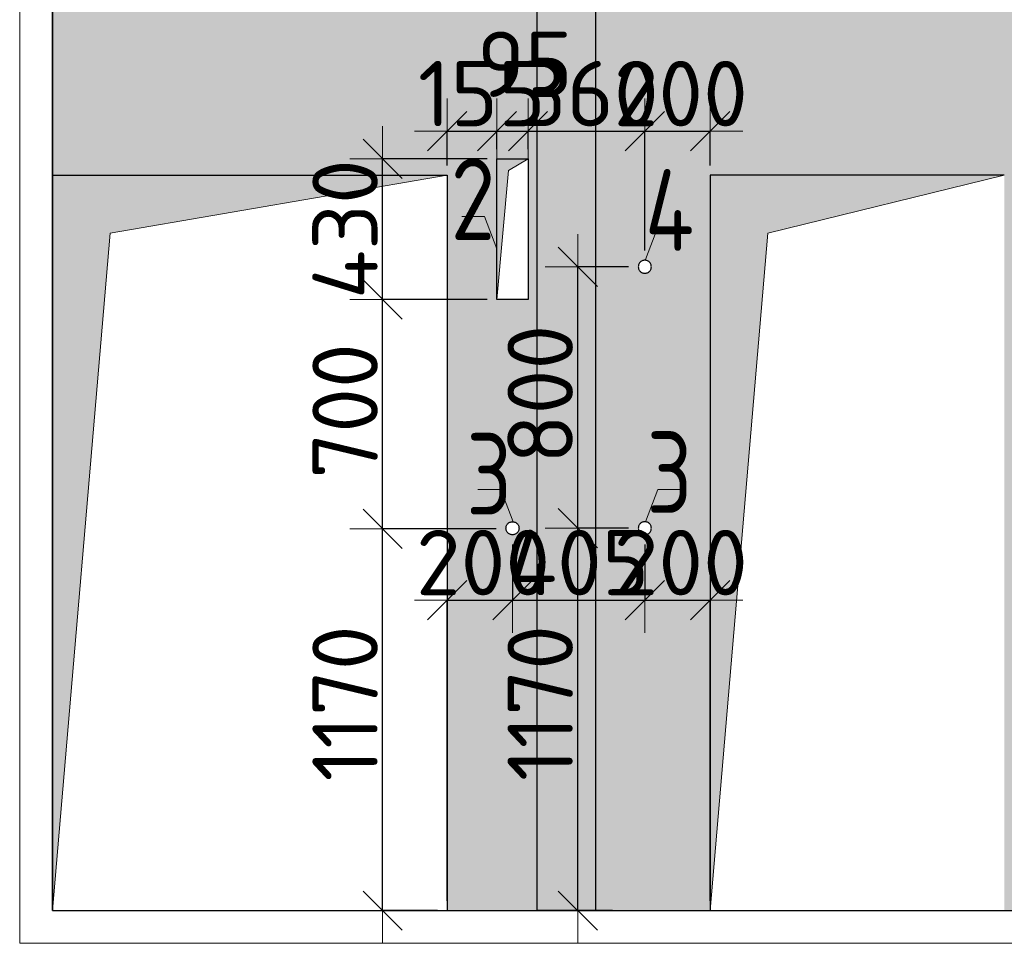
# Model space of a CAD drawing. Header units: millimetres. Extents: x -2725 to 87801, y 44707 to 71266.
# Tile 20 of 22: x 72260 to 75273, y 67020 to 69846. Entities that reach past the tile are written whole.
import ezdxf

# ---------------------------------------------------------------- set-up
doc = ezdxf.new("R2010")
doc.units = ezdxf.units.MM
doc.header["$PDMODE"] = 65
doc.linetypes.add('______5', pattern=[1100, 800, -100, 100, -100])
doc.linetypes.add('________', pattern=[0])
doc.layers.add('Standard', color=7, linetype='Continuous', lineweight=25)
doc.layers.add('Размерная линия_ общее_1', color=7, linetype='Continuous', lineweight=13)
doc.layers.add('Осевая линия_ общее', color=7, linetype='______5', lineweight=13, true_color=0xa0a0a0)
doc.styles.add('ISOCPEUR', font='ISOCPEUR')
doc.dimstyles.new('DIMSTYLE_4', dxfattribs={"dimtxt": 200, "dimasz": 200, "dimexe": 0, "dimexo": 0, "dimgap": 100, "dimtad": 2, "dimdec": 0, "dimrnd": 5, "dimzin": 12, "dimdsep": 46, "dimtxsty": 'ISOCPEUR', "dimblk1": 'ALL_ML_STRICH', "dimblk2": 'ALL_ML_STRICH', "dimsah": 1, "dimcen": 0, "dimclrd": 7, "dimclre": 256, "dimclrt": 7, "dimadec": 0, "dimazin": 0, "dimtfac": 1, "dimtdec": 0, "dimtix": 1, "dimtmove": 2, "dimatfit": 3, "dimfxl": 0, "dimtzin": 0, "dimlwd": 0, "dimlwe": -3, "dimarcsym": 0})
doc.dimstyles.new('DIMSTYLE_5', dxfattribs={"dimtxt": 200, "dimasz": 200, "dimexe": 0, "dimexo": 0, "dimgap": 100, "dimtad": 2, "dimdec": 0, "dimrnd": 5, "dimzin": 12, "dimdsep": 46, "dimtxsty": 'ISOCPEUR', "dimblk1": 'ALL_ML_STRICH', "dimblk2": 'ALL_ML_STRICH', "dimsah": 1, "dimcen": 0, "dimclrd": 7, "dimclre": 256, "dimclrt": 7, "dimadec": 0, "dimazin": 0, "dimtfac": 1, "dimtdec": 0, "dimtix": 1, "dimtmove": 2, "dimatfit": 3, "dimfxl": 0, "dimtzin": 0, "dimlwd": 0, "dimlwe": -3, "dimarcsym": 0})
doc.dimstyles.new('DIMSTYLE_7', dxfattribs={"dimtxt": 200, "dimasz": 200, "dimexe": 0, "dimexo": 0, "dimgap": 100, "dimtad": 2, "dimdec": 0, "dimrnd": 5, "dimzin": 12, "dimdsep": 46, "dimtxsty": 'ISOCPEUR', "dimblk1": 'ALL_ML_STRICH', "dimblk2": 'ALL_ML_STRICH', "dimsah": 1, "dimcen": 0, "dimclrd": 7, "dimclre": 256, "dimclrt": 7, "dimadec": 0, "dimazin": 0, "dimtfac": 1, "dimtdec": 0, "dimtix": 1, "dimtmove": 2, "dimatfit": 3, "dimfxl": 0, "dimtvp": 1.2, "dimtzin": 0, "dimlwd": 0, "dimlwe": -3, "dimarcsym": 0})

# ---------------------------------------------------------------- blocks, each defined once
blk = doc.blocks.new('ALL_ML_STRICH')
at = {"color": 0, "linetype": 'ByBlock', "lineweight": -2}
for p, q in [((0, -0.5), (0, 0.5)), ((-0.3, -0.3), (0.3, 0.3)), ((-1, 0), (0.5, 0))]:
    blk.add_line(p, q, dxfattribs=at)
blk = doc.blocks.new('*D16')
at = {"layer": 'DEFPOINTS', "color": 7, "linetype": 'Continuous', "lineweight": 13, "transparency": 33554687}
for p in [(75272.6, 69369.7), (75802.6, 67119.7), (76117.9, 67119.7)]:
    blk.add_point(p, dxfattribs=at)
at = {"layer": 'Размерная линия_ общее_1', "color": 253, "linetype": 'Continuous', "lineweight": -2, "true_color": 0xa0a0a0, "transparency": 33554687}
for p, q in [((75372.6, 69369.7), (76117.9, 69369.7)), ((75902.6, 67119.7), (76117.9, 67119.7))]:
    blk.add_line(p, q, dxfattribs=at)
at = {"layer": 'Размерная линия_ общее_1', "color": 7, "linetype": 'Continuous', "lineweight": -2, "transparency": 33554687}
blk.add_line((76117.9, 67119.7), (76117.9, 69369.7), dxfattribs=at)
at = {"layer": 'Размерная линия_ общее_1', "color": 7, "linetype": 'Continuous', "lineweight": 13, "transparency": 33554687, "xscale": 200, "yscale": 200, "zscale": 200}
for p, rotation in [((76117.9, 69369.7), 90), ((76117.9, 67119.7), 270)]:
    blk.add_blockref('ALL_ML_STRICH', p, dxfattribs=dict(at, rotation=rotation))
at = {"layer": 'Размерная линия_ общее_1', "color": 7, "linetype": 'Continuous', "lineweight": 13, "transparency": 33554687, "insert": (76002.9, 68254.7), "char_height": 200, "width": 800, "attachment_point": 5, "rotation": 90, "style": 'ISOCPEUR'}
blk.add_mtext('\\A1;{2250}', dxfattribs=at)
blk = doc.blocks.new('*D17')
at = {"layer": 'DEFPOINTS', "color": 7, "linetype": 'Continuous', "lineweight": 13, "transparency": 33554687}
for p in [(75802.6, 70309.7), (75272.6, 69369.7), (76117.9, 69369.7)]:
    blk.add_point(p, dxfattribs=at)
at = {"layer": 'Размерная линия_ общее_1', "color": 253, "linetype": 'Continuous', "lineweight": -2, "true_color": 0xa0a0a0, "transparency": 33554687}
for p, q in [((75902.6, 70309.7), (76117.9, 70309.7)), ((75372.6, 69369.7), (76117.9, 69369.7))]:
    blk.add_line(p, q, dxfattribs=at)
at = {"layer": 'Размерная линия_ общее_1', "color": 7, "linetype": 'Continuous', "lineweight": -2, "transparency": 33554687}
blk.add_line((76117.9, 69369.7), (76117.9, 70309.7), dxfattribs=at)
at = {"layer": 'Размерная линия_ общее_1', "color": 7, "linetype": 'Continuous', "lineweight": 13, "transparency": 33554687, "xscale": 200, "yscale": 200, "zscale": 200}
for p, rotation in [((76117.9, 70309.7), 90), ((76117.9, 69369.7), 270)]:
    blk.add_blockref('ALL_ML_STRICH', p, dxfattribs=dict(at, rotation=rotation))
at = {"layer": 'Размерная линия_ общее_1', "color": 7, "linetype": 'Continuous', "lineweight": 13, "transparency": 33554687, "insert": (76002.9, 69839.7), "char_height": 200, "width": 600, "attachment_point": 5, "rotation": 90, "style": 'ISOCPEUR'}
blk.add_mtext('\\A1;{940}', dxfattribs=at)
blk = doc.blocks.new('*D20')
at = {"layer": 'DEFPOINTS', "color": 7, "linetype": 'Continuous', "lineweight": 13, "transparency": 33554687}
for p in [(73747.7, 68287.6), (73370.2, 67119.7), (73567.6, 67119.7)]:
    blk.add_point(p, dxfattribs=at)
at = {"layer": 'Размерная линия_ общее_1', "color": 253, "linetype": 'Continuous', "lineweight": -2, "true_color": 0xa0a0a0, "transparency": 33554687}
for p, q in [((73717.7, 68287.6), (73370.2, 68287.6)), ((73537.6, 67119.7), (73370.2, 67119.7))]:
    blk.add_line(p, q, dxfattribs=at)
at = {"layer": 'Размерная линия_ общее_1', "color": 7, "linetype": 'Continuous', "lineweight": -2, "transparency": 33554687}
blk.add_line((73370.2, 67119.7), (73370.2, 68287.6), dxfattribs=at)
at = {"layer": 'Размерная линия_ общее_1', "color": 7, "linetype": 'Continuous', "lineweight": 13, "transparency": 33554687, "xscale": 200, "yscale": 200, "zscale": 200}
for p, rotation in [((73370.2, 68287.6), 90), ((73370.2, 67119.7), 270)]:
    blk.add_blockref('ALL_ML_STRICH', p, dxfattribs=dict(at, rotation=rotation))
at = {"layer": 'Размерная линия_ общее_1', "color": 7, "linetype": 'Continuous', "lineweight": 13, "transparency": 33554687, "insert": (73255.2, 67753.7), "char_height": 200, "width": 800, "attachment_point": 5, "rotation": 90, "style": 'ISOCPEUR'}
blk.add_mtext('\\A1;{1170}', dxfattribs=at)
blk = doc.blocks.new('*D21')
at = {"layer": 'DEFPOINTS', "color": 7, "linetype": 'Continuous', "lineweight": 13, "transparency": 33554687}
for p in [(73720.1, 68989.7), (73370.2, 68287.6), (73747.7, 68287.6)]:
    blk.add_point(p, dxfattribs=at)
at = {"layer": 'Размерная линия_ общее_1', "color": 253, "linetype": 'Continuous', "lineweight": -2, "true_color": 0xa0a0a0, "transparency": 33554687}
for p, q in [((73690.1, 68989.7), (73370.2, 68989.7)), ((73717.7, 68287.6), (73370.2, 68287.6))]:
    blk.add_line(p, q, dxfattribs=at)
at = {"layer": 'Размерная линия_ общее_1', "color": 7, "linetype": 'Continuous', "lineweight": -2, "transparency": 33554687}
blk.add_line((73370.2, 68287.6), (73370.2, 68989.7), dxfattribs=at)
at = {"layer": 'Размерная линия_ общее_1', "color": 7, "linetype": 'Continuous', "lineweight": 13, "transparency": 33554687, "xscale": 200, "yscale": 200, "zscale": 200}
for p, rotation in [((73370.2, 68989.7), 90), ((73370.2, 68287.6), 270)]:
    blk.add_blockref('ALL_ML_STRICH', p, dxfattribs=dict(at, rotation=rotation))
at = {"layer": 'Размерная линия_ общее_1', "color": 7, "linetype": 'Continuous', "lineweight": 13, "transparency": 33554687, "insert": (73255.2, 68648.7), "char_height": 200, "width": 600, "attachment_point": 5, "rotation": 90, "style": 'ISOCPEUR'}
blk.add_mtext('\\A1;{700}', dxfattribs=at)
blk = doc.blocks.new('*D22')
at = {"layer": 'DEFPOINTS', "color": 7, "linetype": 'Continuous', "lineweight": 13, "transparency": 33554687}
for p in [(73720.1, 69419.7), (73370.2, 68989.7), (73720.1, 68989.7)]:
    blk.add_point(p, dxfattribs=at)
at = {"layer": 'Размерная линия_ общее_1', "color": 253, "linetype": 'Continuous', "lineweight": -2, "true_color": 0xa0a0a0, "transparency": 33554687}
for p, q in [((73690.1, 69419.7), (73370.2, 69419.7)), ((73690.1, 68989.7), (73370.2, 68989.7))]:
    blk.add_line(p, q, dxfattribs=at)
at = {"layer": 'Размерная линия_ общее_1', "color": 7, "linetype": 'Continuous', "lineweight": -2, "transparency": 33554687}
blk.add_line((73370.2, 68989.7), (73370.2, 69419.7), dxfattribs=at)
at = {"layer": 'Размерная линия_ общее_1', "color": 7, "linetype": 'Continuous', "lineweight": 13, "transparency": 33554687, "xscale": 200, "yscale": 200, "zscale": 200}
for p, rotation in [((73370.2, 69419.7), 90), ((73370.2, 68989.7), 270)]:
    blk.add_blockref('ALL_ML_STRICH', p, dxfattribs=dict(at, rotation=rotation))
at = {"layer": 'Размерная линия_ общее_1', "color": 7, "linetype": 'Continuous', "lineweight": 13, "transparency": 33554687, "insert": (73255.2, 69204.7), "char_height": 200, "width": 600, "attachment_point": 5, "rotation": 90, "style": 'ISOCPEUR'}
blk.add_mtext('\\A1;{430}', dxfattribs=at)
blk = doc.blocks.new('*D23')
at = {"layer": 'DEFPOINTS', "color": 7, "linetype": 'Continuous', "lineweight": 13, "transparency": 33554687}
for p in [(74152.6, 68289.7), (73967.3, 67119.7), (74103.2, 67119.7)]:
    blk.add_point(p, dxfattribs=at)
at = {"layer": 'Размерная линия_ общее_1', "color": 253, "linetype": 'Continuous', "lineweight": -2, "true_color": 0xa0a0a0, "transparency": 33554687}
for p, q in [((74122.6, 68289.7), (73967.3, 68289.7)), ((74073.2, 67119.7), (73967.3, 67119.7))]:
    blk.add_line(p, q, dxfattribs=at)
at = {"layer": 'Размерная линия_ общее_1', "color": 7, "linetype": 'Continuous', "lineweight": -2, "transparency": 33554687}
blk.add_line((73967.3, 67119.7), (73967.3, 68289.7), dxfattribs=at)
at = {"layer": 'Размерная линия_ общее_1', "color": 7, "linetype": 'Continuous', "lineweight": 13, "transparency": 33554687, "xscale": 200, "yscale": 200, "zscale": 200}
for p, rotation in [((73967.3, 68289.7), 90), ((73967.3, 67119.7), 270)]:
    blk.add_blockref('ALL_ML_STRICH', p, dxfattribs=dict(at, rotation=rotation))
at = {"layer": 'Размерная линия_ общее_1', "color": 7, "linetype": 'Continuous', "lineweight": 13, "transparency": 33554687, "insert": (73852.3, 67754.7), "char_height": 200, "width": 800, "attachment_point": 5, "rotation": 90, "style": 'ISOCPEUR'}
blk.add_mtext('\\A1;{1170}', dxfattribs=at)
blk = doc.blocks.new('*D24')
at = {"layer": 'DEFPOINTS', "color": 7, "linetype": 'Continuous', "lineweight": 13, "transparency": 33554687}
for p in [(74152.6, 69089.7), (73967.3, 68289.7), (74152.6, 68289.7)]:
    blk.add_point(p, dxfattribs=at)
at = {"layer": 'Размерная линия_ общее_1', "color": 253, "linetype": 'Continuous', "lineweight": -2, "true_color": 0xa0a0a0, "transparency": 33554687}
for p, q in [((74122.6, 69089.7), (73967.3, 69089.7)), ((74122.6, 68289.7), (73967.3, 68289.7))]:
    blk.add_line(p, q, dxfattribs=at)
at = {"layer": 'Размерная линия_ общее_1', "color": 7, "linetype": 'Continuous', "lineweight": -2, "transparency": 33554687}
blk.add_line((73967.3, 68289.7), (73967.3, 69089.7), dxfattribs=at)
at = {"layer": 'Размерная линия_ общее_1', "color": 7, "linetype": 'Continuous', "lineweight": 13, "transparency": 33554687, "xscale": 200, "yscale": 200, "zscale": 200}
for p, rotation in [((73967.3, 69089.7), 90), ((73967.3, 68289.7), 270)]:
    blk.add_blockref('ALL_ML_STRICH', p, dxfattribs=dict(at, rotation=rotation))
at = {"layer": 'Размерная линия_ общее_1', "color": 7, "linetype": 'Continuous', "lineweight": 13, "transparency": 33554687, "insert": (73852.3, 68699.7), "char_height": 200, "width": 600, "attachment_point": 5, "rotation": 90, "style": 'ISOCPEUR'}
blk.add_mtext('\\A1;{800}', dxfattribs=at)
blk = doc.blocks.new('*D25')
at = {"layer": 'DEFPOINTS', "color": 7, "linetype": 'Continuous', "lineweight": 13, "transparency": 33554687}
for p in [(73767.6, 68269.7), (73567.6, 68069.6), (73567.6, 67119.7)]:
    blk.add_point(p, dxfattribs=at)
at = {"layer": 'Размерная линия_ общее_1', "color": 253, "linetype": 'Continuous', "lineweight": -2, "true_color": 0xa0a0a0, "transparency": 33554687}
for p, q in [((73767.6, 68239.7), (73767.6, 68069.6)), ((73567.6, 67149.7), (73567.6, 68069.6))]:
    blk.add_line(p, q, dxfattribs=at)
at = {"layer": 'Размерная линия_ общее_1', "color": 7, "linetype": 'Continuous', "lineweight": -2, "transparency": 33554687}
blk.add_line((73567.6, 68069.6), (73767.6, 68069.6), dxfattribs=at)
at = {"layer": 'Размерная линия_ общее_1', "color": 7, "linetype": 'Continuous', "lineweight": 13, "transparency": 33554687, "xscale": 200, "yscale": 200, "zscale": 200, "rotation": 180}
blk.add_blockref('ALL_ML_STRICH', (73567.6, 68069.6), dxfattribs=at)
at = {"layer": 'Размерная линия_ общее_1', "color": 7, "linetype": 'Continuous', "lineweight": 13, "transparency": 33554687, "xscale": 200, "yscale": 200, "zscale": 200}
blk.add_blockref('ALL_ML_STRICH', (73767.6, 68069.6), dxfattribs=at)
at = {"layer": 'Размерная линия_ общее_1', "color": 7, "linetype": 'Continuous', "lineweight": 13, "transparency": 33554687, "insert": (73677.6, 68184.6), "char_height": 200, "width": 600, "attachment_point": 5, "style": 'ISOCPEUR'}
blk.add_mtext('\\A1;{200}', dxfattribs=at)
blk = doc.blocks.new('*D26')
at = {"layer": 'DEFPOINTS', "color": 7, "linetype": 'Continuous', "lineweight": 13, "transparency": 33554687}
for p in [(73767.6, 68269.7), (74172.6, 68269.7), (73767.6, 68069.6)]:
    blk.add_point(p, dxfattribs=at)
at = {"layer": 'Размерная линия_ общее_1', "color": 253, "linetype": 'Continuous', "lineweight": -2, "true_color": 0xa0a0a0, "transparency": 33554687}
for p, q in [((73767.6, 68239.7), (73767.6, 68069.6)), ((74172.6, 68239.7), (74172.6, 68069.6))]:
    blk.add_line(p, q, dxfattribs=at)
at = {"layer": 'Размерная линия_ общее_1', "color": 7, "linetype": 'Continuous', "lineweight": -2, "transparency": 33554687}
blk.add_line((73767.6, 68069.6), (74172.6, 68069.6), dxfattribs=at)
at = {"layer": 'Размерная линия_ общее_1', "color": 7, "linetype": 'Continuous', "lineweight": 13, "transparency": 33554687, "xscale": 200, "yscale": 200, "zscale": 200, "rotation": 180}
blk.add_blockref('ALL_ML_STRICH', (73767.6, 68069.6), dxfattribs=at)
at = {"layer": 'Размерная линия_ общее_1', "color": 7, "linetype": 'Continuous', "lineweight": 13, "transparency": 33554687, "xscale": 200, "yscale": 200, "zscale": 200}
blk.add_blockref('ALL_ML_STRICH', (74172.6, 68069.6), dxfattribs=at)
at = {"layer": 'Размерная линия_ общее_1', "color": 7, "linetype": 'Continuous', "lineweight": 13, "transparency": 33554687, "insert": (73970.1, 68184.6), "char_height": 200, "width": 600, "attachment_point": 5, "style": 'ISOCPEUR'}
blk.add_mtext('\\A1;{405}', dxfattribs=at)
blk = doc.blocks.new('*D27')
at = {"layer": 'DEFPOINTS', "color": 7, "linetype": 'Continuous', "lineweight": 13, "transparency": 33554687}
for p in [(74172.6, 68269.7), (74172.6, 68069.6), (74372.6, 67119.7)]:
    blk.add_point(p, dxfattribs=at)
at = {"layer": 'Размерная линия_ общее_1', "color": 253, "linetype": 'Continuous', "lineweight": -2, "true_color": 0xa0a0a0, "transparency": 33554687}
for p, q in [((74172.6, 68239.7), (74172.6, 68069.6)), ((74372.6, 67149.7), (74372.6, 68069.6))]:
    blk.add_line(p, q, dxfattribs=at)
at = {"layer": 'Размерная линия_ общее_1', "color": 7, "linetype": 'Continuous', "lineweight": -2, "transparency": 33554687}
blk.add_line((74172.6, 68069.6), (74372.6, 68069.6), dxfattribs=at)
at = {"layer": 'Размерная линия_ общее_1', "color": 7, "linetype": 'Continuous', "lineweight": 13, "transparency": 33554687, "xscale": 200, "yscale": 200, "zscale": 200, "rotation": 180}
blk.add_blockref('ALL_ML_STRICH', (74172.6, 68069.6), dxfattribs=at)
at = {"layer": 'Размерная линия_ общее_1', "color": 7, "linetype": 'Continuous', "lineweight": 13, "transparency": 33554687, "xscale": 200, "yscale": 200, "zscale": 200}
blk.add_blockref('ALL_ML_STRICH', (74372.6, 68069.6), dxfattribs=at)
at = {"layer": 'Размерная линия_ общее_1', "color": 7, "linetype": 'Continuous', "lineweight": 13, "transparency": 33554687, "insert": (74282.6, 68184.6), "char_height": 200, "width": 600, "attachment_point": 5, "style": 'ISOCPEUR'}
blk.add_mtext('\\A1;{200}', dxfattribs=at)
blk = doc.blocks.new('*D28')
at = {"layer": 'DEFPOINTS', "color": 7, "linetype": 'Continuous', "lineweight": 13, "transparency": 33554687}
for p in [(73567.6, 69504.5), (73720.1, 69419.7), (73567.6, 69369.7)]:
    blk.add_point(p, dxfattribs=at)
at = {"layer": 'Размерная линия_ общее_1', "color": 253, "linetype": 'Continuous', "lineweight": -2, "true_color": 0xa0a0a0, "transparency": 33554687}
for p, q in [((73567.6, 69399.7), (73567.6, 69504.5)), ((73720.1, 69449.7), (73720.1, 69504.5))]:
    blk.add_line(p, q, dxfattribs=at)
at = {"layer": 'Размерная линия_ общее_1', "color": 7, "linetype": 'Continuous', "lineweight": -2, "transparency": 33554687}
blk.add_line((73567.6, 69504.5), (73720.1, 69504.5), dxfattribs=at)
at = {"layer": 'Размерная линия_ общее_1', "color": 7, "linetype": 'Continuous', "lineweight": 13, "transparency": 33554687, "xscale": 200, "yscale": 200, "zscale": 200, "rotation": 180}
blk.add_blockref('ALL_ML_STRICH', (73567.6, 69504.5), dxfattribs=at)
at = {"layer": 'Размерная линия_ общее_1', "color": 7, "linetype": 'Continuous', "lineweight": 13, "transparency": 33554687, "xscale": 200, "yscale": 200, "zscale": 200}
blk.add_blockref('ALL_ML_STRICH', (73720.1, 69504.5), dxfattribs=at)
at = {"layer": 'Размерная линия_ общее_1', "color": 7, "linetype": 'Continuous', "lineweight": 13, "transparency": 33554687, "insert": (73673.8, 69619.5), "char_height": 200, "width": 600, "attachment_point": 5, "style": 'ISOCPEUR'}
blk.add_mtext('\\A1;{155}', dxfattribs=at)
blk = doc.blocks.new('*D29')
at = {"layer": 'DEFPOINTS', "color": 7, "linetype": 'Continuous', "lineweight": 13, "transparency": 33554687}
for p in [(73720.1, 69504.5), (73720.1, 69419.7), (73815.1, 69419.7)]:
    blk.add_point(p, dxfattribs=at)
at = {"layer": 'Размерная линия_ общее_1', "color": 253, "linetype": 'Continuous', "lineweight": -2, "true_color": 0xa0a0a0, "transparency": 33554687}
for p, q in [((73720.1, 69449.7), (73720.1, 69504.5)), ((73815.1, 69449.7), (73815.1, 69504.5))]:
    blk.add_line(p, q, dxfattribs=at)
at = {"layer": 'Размерная линия_ общее_1', "color": 7, "linetype": 'Continuous', "lineweight": -2, "transparency": 33554687}
blk.add_line((73720.1, 69504.5), (73815.1, 69504.5), dxfattribs=at)
at = {"layer": 'Размерная линия_ общее_1', "color": 7, "linetype": 'Continuous', "lineweight": 13, "transparency": 33554687, "xscale": 200, "yscale": 200, "zscale": 200}
blk.add_blockref('ALL_ML_STRICH', (73815.1, 69504.5), dxfattribs=at)
at = {"layer": 'Размерная линия_ общее_1', "color": 7, "linetype": 'Continuous', "lineweight": 13, "transparency": 33554687, "xscale": 200, "yscale": 200, "zscale": 200, "rotation": 180}
blk.add_blockref('ALL_ML_STRICH', (73720.1, 69504.5), dxfattribs=at)
at = {"layer": 'Размерная линия_ общее_1', "color": 7, "linetype": 'Continuous', "lineweight": 13, "transparency": 33554687, "insert": (73805.7, 69709.4), "char_height": 200, "width": 400, "attachment_point": 5, "style": 'ISOCPEUR'}
blk.add_mtext('\\A1;{95}', dxfattribs=at)
blk = doc.blocks.new('*D30')
at = {"layer": 'DEFPOINTS', "color": 7, "linetype": 'Continuous', "lineweight": 13, "transparency": 33554687}
for p in [(73815.1, 69504.5), (73815.1, 69419.7), (74172.6, 69109.7)]:
    blk.add_point(p, dxfattribs=at)
at = {"layer": 'Размерная линия_ общее_1', "color": 253, "linetype": 'Continuous', "lineweight": -2, "true_color": 0xa0a0a0, "transparency": 33554687}
for p, q in [((73815.1, 69449.7), (73815.1, 69504.5)), ((74172.6, 69139.7), (74172.6, 69504.5))]:
    blk.add_line(p, q, dxfattribs=at)
at = {"layer": 'Размерная линия_ общее_1', "color": 7, "linetype": 'Continuous', "lineweight": -2, "transparency": 33554687}
blk.add_line((73815.1, 69504.5), (74172.6, 69504.5), dxfattribs=at)
at = {"layer": 'Размерная линия_ общее_1', "color": 7, "linetype": 'Continuous', "lineweight": 13, "transparency": 33554687, "xscale": 200, "yscale": 200, "zscale": 200, "rotation": 180}
blk.add_blockref('ALL_ML_STRICH', (73815.1, 69504.5), dxfattribs=at)
at = {"layer": 'Размерная линия_ общее_1', "color": 7, "linetype": 'Continuous', "lineweight": 13, "transparency": 33554687, "xscale": 200, "yscale": 200, "zscale": 200}
blk.add_blockref('ALL_ML_STRICH', (74172.6, 69504.5), dxfattribs=at)
at = {"layer": 'Размерная линия_ общее_1', "color": 7, "linetype": 'Continuous', "lineweight": 13, "transparency": 33554687, "insert": (74003.8, 69619.5), "char_height": 200, "width": 600, "attachment_point": 5, "style": 'ISOCPEUR'}
blk.add_mtext('\\A1;{360}', dxfattribs=at)
blk = doc.blocks.new('*D31')
at = {"layer": 'DEFPOINTS', "color": 7, "linetype": 'Continuous', "lineweight": 13, "transparency": 33554687}
for p in [(74172.6, 69504.5), (74372.6, 69369.7), (74172.6, 69109.7)]:
    blk.add_point(p, dxfattribs=at)
at = {"layer": 'Размерная линия_ общее_1', "color": 253, "linetype": 'Continuous', "lineweight": -2, "true_color": 0xa0a0a0, "transparency": 33554687}
for p, q in [((74172.6, 69139.7), (74172.6, 69504.5)), ((74372.6, 69399.7), (74372.6, 69504.5))]:
    blk.add_line(p, q, dxfattribs=at)
at = {"layer": 'Размерная линия_ общее_1', "color": 7, "linetype": 'Continuous', "lineweight": -2, "transparency": 33554687}
blk.add_line((74172.6, 69504.5), (74372.6, 69504.5), dxfattribs=at)
at = {"layer": 'Размерная линия_ общее_1', "color": 7, "linetype": 'Continuous', "lineweight": 13, "transparency": 33554687, "xscale": 200, "yscale": 200, "zscale": 200, "rotation": 180}
blk.add_blockref('ALL_ML_STRICH', (74172.6, 69504.5), dxfattribs=at)
at = {"layer": 'Размерная линия_ общее_1', "color": 7, "linetype": 'Continuous', "lineweight": 13, "transparency": 33554687, "xscale": 200, "yscale": 200, "zscale": 200}
blk.add_blockref('ALL_ML_STRICH', (74372.6, 69504.5), dxfattribs=at)
at = {"layer": 'Размерная линия_ общее_1', "color": 7, "linetype": 'Continuous', "lineweight": 13, "transparency": 33554687, "insert": (74282.6, 69619.5), "char_height": 200, "width": 600, "attachment_point": 5, "style": 'ISOCPEUR'}
blk.add_mtext('\\A1;{200}', dxfattribs=at)

msp = doc.modelspace()

# ---------------------------------------------------------------- hatches: boundary and pattern name
at = {"linetype": 'Continuous', "lineweight": 13, "transparency": 33554687}
h = msp.add_hatch(color=7, dxfattribs=at)
h.paths.add_polyline_path([(72359.6, 69369.7), (73567.6, 69369.7), (73567.6, 67119.7), (73842.6, 67119.7), (73842.6, 70309.7), (72359.6, 70309.7)])
h.paths.add_polyline_path([(73747.7, 68291.8), (73748, 68293.9), (73748.5, 68295.9), (73749.3, 68297.9), (73750.2, 68299.7), (73751.4, 68301.5), (73752.7, 68303.1), (73754.2, 68304.6), (73755.8, 68305.9), (73757.6, 68307), (73759.4, 68308), (73761.4, 68308.7), (73763.4, 68309.3), (73765.5, 68309.6), (73767.6, 68309.7), (73769.6, 68309.6), (73771.7, 68309.3), (73773.7, 68308.7), (73775.7, 68308), (73777.6, 68307), (73779.3, 68305.9), (73780.9, 68304.6), (73782.4, 68303.1), (73783.7, 68301.5), (73784.9, 68299.7), (73785.8, 68297.9), (73786.6, 68295.9), (73787.1, 68293.9), (73787.4, 68291.8), (73787.6, 68289.7), (73787.4, 68287.6), (73787.1, 68285.6), (73786.6, 68283.5), (73785.8, 68281.6), (73784.9, 68279.7), (73783.7, 68278), (73782.4, 68276.3), (73780.9, 68274.9), (73779.3, 68273.5), (73777.6, 68272.4), (73775.7, 68271.5), (73773.7, 68270.7), (73771.7, 68270.2), (73769.6, 68269.8), (73767.6, 68269.7), (73765.5, 68269.8), (73763.4, 68270.2), (73761.4, 68270.7), (73759.4, 68271.5), (73757.6, 68272.4), (73755.8, 68273.5), (73754.2, 68274.9), (73752.7, 68276.3), (73751.4, 68278), (73750.2, 68279.7), (73749.3, 68281.6), (73748.5, 68283.5), (73748, 68285.6), (73747.7, 68287.6), (73747.6, 68289.7)], flags=16)
h.paths.add_polyline_path([(73815.1, 68989.7), (73720.1, 68989.7), (73720.1, 69419.7), (73815.1, 69419.7)], flags=16)
at = {"layer": 'Standard', "linetype": 'Continuous', "lineweight": 13, "transparency": 33554687}
msp.add_hatch(color=7, dxfattribs=at).paths.add_polyline_path([(74022.6, 70309.7), (73842.6, 70309.7), (73842.6, 67119.7), (74022.6, 67119.7)])
h = msp.add_hatch(color=7, dxfattribs=at)
h.paths.add_polyline_path([(74372.6, 69369.7), (75272.6, 69369.7), (75272.6, 67119.7), (75622.6, 67119.7), (75622.6, 70309.7), (74022.6, 70309.7), (74022.6, 67119.7), (74372.6, 67119.7)])
h.paths.add_polyline_path([(74152.7, 69091.8), (74153, 69093.9), (74153.5, 69095.9), (74154.3, 69097.9), (74155.2, 69099.7), (74156.4, 69101.5), (74157.7, 69103.1), (74159.2, 69104.6), (74160.8, 69105.9), (74162.6, 69107), (74164.4, 69108), (74166.4, 69108.7), (74168.4, 69109.3), (74170.5, 69109.6), (74172.6, 69109.7), (74174.6, 69109.6), (74176.7, 69109.3), (74178.7, 69108.7), (74180.7, 69108), (74182.6, 69107), (74184.3, 69105.9), (74185.9, 69104.6), (74187.4, 69103.1), (74188.7, 69101.5), (74189.9, 69099.7), (74190.8, 69097.9), (74191.6, 69095.9), (74192.1, 69093.9), (74192.4, 69091.8), (74192.6, 69089.7), (74192.4, 69087.6), (74192.1, 69085.6), (74191.6, 69083.5), (74190.8, 69081.6), (74189.9, 69079.7), (74188.7, 69078), (74187.4, 69076.3), (74185.9, 69074.9), (74184.3, 69073.5), (74182.6, 69072.4), (74180.7, 69071.5), (74178.7, 69070.7), (74176.7, 69070.2), (74174.6, 69069.8), (74172.6, 69069.7), (74170.5, 69069.8), (74168.4, 69070.2), (74166.4, 69070.7), (74164.4, 69071.5), (74162.6, 69072.4), (74160.8, 69073.5), (74159.2, 69074.9), (74157.7, 69076.3), (74156.4, 69078), (74155.2, 69079.7), (74154.3, 69081.6), (74153.5, 69083.5), (74153, 69085.6), (74152.7, 69087.6), (74152.6, 69089.7)], flags=16)
h.paths.add_polyline_path([(74152.7, 68291.8), (74153, 68293.9), (74153.5, 68295.9), (74154.3, 68297.9), (74155.2, 68299.7), (74156.4, 68301.5), (74157.7, 68303.1), (74159.2, 68304.6), (74160.8, 68305.9), (74162.6, 68307), (74164.4, 68308), (74166.4, 68308.7), (74168.4, 68309.3), (74170.5, 68309.6), (74172.6, 68309.7), (74174.6, 68309.6), (74176.7, 68309.3), (74178.7, 68308.7), (74180.7, 68308), (74182.6, 68307), (74184.3, 68305.9), (74185.9, 68304.6), (74187.4, 68303.1), (74188.7, 68301.5), (74189.9, 68299.7), (74190.8, 68297.9), (74191.6, 68295.9), (74192.1, 68293.9), (74192.4, 68291.8), (74192.6, 68289.7), (74192.4, 68287.6), (74192.1, 68285.6), (74191.6, 68283.5), (74190.8, 68281.6), (74189.9, 68279.7), (74188.7, 68278), (74187.4, 68276.3), (74185.9, 68274.9), (74184.3, 68273.5), (74182.6, 68272.4), (74180.7, 68271.5), (74178.7, 68270.7), (74176.7, 68270.2), (74174.6, 68269.8), (74172.6, 68269.7), (74170.5, 68269.8), (74168.4, 68270.2), (74166.4, 68270.7), (74164.4, 68271.5), (74162.6, 68272.4), (74160.8, 68273.5), (74159.2, 68274.9), (74157.7, 68276.3), (74156.4, 68278), (74155.2, 68279.7), (74154.3, 68281.6), (74153.5, 68283.5), (74153, 68285.6), (74152.7, 68287.6), (74152.6, 68289.7)], flags=16)
at = {"layer": 'Standard', "linetype": 'Continuous', "lineweight": 13, "true_color": 0x5d5d5d, "transparency": 33554687}
for points in [[(73720.1, 68989.7), (73755.4, 69384.4), (73815.1, 69419.7), (73720.1, 69419.7)], [(72359.6, 67119.7), (72536.3, 69192.9), (73567.6, 69369.7), (72359.6, 69369.7)], [(74372.6, 67119.7), (74549.3, 69192.9), (75272.6, 69369.7), (74372.6, 69369.7)]]:
    msp.add_hatch(color=251, dxfattribs=at).paths.add_polyline_path(points)

# ---------------------------------------------------------------- linework, layer by layer
at = {"color": 52, "linetype": 'Continuous', "lineweight": -3, "transparency": 33554687}
for p, q in [((72359.6, 70875.4), (72359.6, 67119.7)), ((72359.6, 67119.7), (72359.6, 70875.4)), ((72359.6, 67119.7), (75939.6, 67119.7)), ((72359.6, 67119.7), (75939.6, 67119.7))]:
    msp.add_line(p, q, dxfattribs=at)
at = {"color": 7, "linetype": 'Continuous', "lineweight": -3, "transparency": 33554687}
for p, q in [((72359.6, 69319.7), (72359.6, 70359.7)), ((73720.1, 68989.7), (73720.1, 69419.7)), ((73720.1, 69419.7), (73815.1, 69419.7)), ((73815.1, 69419.7), (73815.1, 68989.7)), ((72359.6, 69369.7), (73567.6, 69369.7)), ((73567.6, 69369.7), (73567.6, 67119.7)), ((73815.1, 68989.7), (73720.1, 68989.7)), ((73752.7, 68303.1), (73754.2, 68304.6)), ((73754.2, 68304.6), (73755.8, 68305.9)), ((73755.8, 68305.9), (73757.6, 68307)), ((73757.6, 68307), (73759.4, 68308)), ((73759.4, 68308), (73761.4, 68308.7)), ((73761.4, 68308.7), (73763.4, 68309.3)), ((73763.4, 68309.3), (73765.5, 68309.6)), ((73765.5, 68309.6), (73767.6, 68309.7)), ((73767.6, 68309.7), (73769.6, 68309.6)), ((73769.6, 68309.6), (73771.7, 68309.3)), ((73771.7, 68309.3), (73773.7, 68308.7)), ((73773.7, 68308.7), (73775.7, 68308)), ((73775.7, 68308), (73777.6, 68307)), ((73777.6, 68307), (73779.3, 68305.9)), ((73779.3, 68305.9), (73780.9, 68304.6)), ((73780.9, 68304.6), (73782.4, 68303.1)), ((73747.6, 68289.7), (73747.7, 68291.8)), ((73747.7, 68287.6), (73747.6, 68289.7)), ((73747.7, 68291.8), (73748, 68293.9)), ((73748, 68285.6), (73747.7, 68287.6)), ((73748, 68293.9), (73748.5, 68295.9)), ((73748.5, 68283.5), (73748, 68285.6)), ((73748.5, 68295.9), (73749.3, 68297.9)), ((73749.3, 68281.6), (73748.5, 68283.5)), ((73749.3, 68297.9), (73750.2, 68299.7)), ((73750.2, 68279.7), (73749.3, 68281.6)), ((73750.2, 68299.7), (73751.4, 68301.5)), ((73751.4, 68278), (73750.2, 68279.7)), ((73751.4, 68301.5), (73752.7, 68303.1)), ((73752.7, 68276.3), (73751.4, 68278)), ((73754.2, 68274.9), (73752.7, 68276.3)), ((73755.8, 68273.5), (73754.2, 68274.9)), ((73780.9, 68274.9), (73779.3, 68273.5)), ((73782.4, 68276.3), (73780.9, 68274.9)), ((73782.4, 68303.1), (73783.7, 68301.5)), ((73783.7, 68278), (73782.4, 68276.3)), ((73783.7, 68301.5), (73784.9, 68299.7)), ((73784.9, 68279.7), (73783.7, 68278)), ((73784.9, 68299.7), (73785.8, 68297.9)), ((73785.8, 68281.6), (73784.9, 68279.7)), ((73785.8, 68297.9), (73786.6, 68295.9)), ((73786.6, 68283.5), (73785.8, 68281.6)), ((73786.6, 68295.9), (73787.1, 68293.9)), ((73787.1, 68285.6), (73786.6, 68283.5)), ((73787.1, 68293.9), (73787.4, 68291.8)), ((73787.4, 68287.6), (73787.1, 68285.6)), ((73787.4, 68291.8), (73787.6, 68289.7)), ((73787.6, 68289.7), (73787.4, 68287.6)), ((73757.6, 68272.4), (73755.8, 68273.5)), ((73759.4, 68271.5), (73757.6, 68272.4)), ((73761.4, 68270.7), (73759.4, 68271.5)), ((73763.4, 68270.2), (73761.4, 68270.7)), ((73765.5, 68269.8), (73763.4, 68270.2)), ((73767.6, 68269.7), (73765.5, 68269.8)), ((73769.6, 68269.8), (73767.6, 68269.7)), ((73771.7, 68270.2), (73769.6, 68269.8)), ((73773.7, 68270.7), (73771.7, 68270.2)), ((73775.7, 68271.5), (73773.7, 68270.7)), ((73777.6, 68272.4), (73775.7, 68271.5)), ((73779.3, 68273.5), (73777.6, 68272.4)), ((73567.6, 67119.7), (73842.6, 67119.7))]:
    msp.add_line(p, q, dxfattribs=at)
at = {"color": 253, "linetype": '________', "lineweight": -3, "true_color": 0xababab, "transparency": 33554687}
msp.add_line((73842.6, 67119.7), (73842.6, 70309.7), dxfattribs=at)
at = {"layer": 'Standard', "color": 253, "linetype": '________', "lineweight": -3, "true_color": 0xababab, "transparency": 33554687}
msp.add_line((74022.6, 67119.7), (74022.6, 70309.7), dxfattribs=at)
at = {"layer": 'Standard', "color": 7, "linetype": 'Continuous', "lineweight": -3, "transparency": 33554687}
for p, q in [((74372.6, 69369.7), (74372.6, 67119.7)), ((75272.6, 69369.7), (74372.6, 69369.7)), ((74152.7, 69091.8), (74152.6, 69089.7)), ((74152.6, 69089.7), (74152.7, 69087.6)), ((74153, 69093.9), (74152.7, 69091.8)), ((74153.5, 69095.9), (74153, 69093.9)), ((74154.3, 69097.9), (74153.5, 69095.9)), ((74155.2, 69099.7), (74154.3, 69097.9)), ((74156.4, 69101.5), (74155.2, 69099.7)), ((74157.7, 69103.1), (74156.4, 69101.5)), ((74159.2, 69104.6), (74157.7, 69103.1)), ((74160.8, 69105.9), (74159.2, 69104.6)), ((74162.6, 69107), (74160.8, 69105.9)), ((74164.4, 69108), (74162.6, 69107)), ((74166.4, 69108.7), (74164.4, 69108)), ((74168.4, 69109.3), (74166.4, 69108.7)), ((74170.5, 69109.6), (74168.4, 69109.3)), ((74172.6, 69109.7), (74170.5, 69109.6)), ((74174.6, 69109.6), (74172.6, 69109.7)), ((74176.7, 69109.3), (74174.6, 69109.6)), ((74178.7, 69108.7), (74176.7, 69109.3)), ((74180.7, 69108), (74178.7, 69108.7)), ((74182.6, 69107), (74180.7, 69108)), ((74184.3, 69105.9), (74182.6, 69107)), ((74185.9, 69104.6), (74184.3, 69105.9)), ((74187.4, 69103.1), (74185.9, 69104.6)), ((74188.7, 69101.5), (74187.4, 69103.1)), ((74189.9, 69099.7), (74188.7, 69101.5)), ((74190.8, 69097.9), (74189.9, 69099.7)), ((74191.6, 69095.9), (74190.8, 69097.9)), ((74192.1, 69093.9), (74191.6, 69095.9)), ((74192.4, 69091.8), (74192.1, 69093.9)), ((74192.6, 69089.7), (74192.4, 69091.8)), ((74192.4, 69087.6), (74192.6, 69089.7)), ((74152.7, 69087.6), (74153, 69085.6)), ((74153, 69085.6), (74153.5, 69083.5)), ((74153.5, 69083.5), (74154.3, 69081.6)), ((74154.3, 69081.6), (74155.2, 69079.7)), ((74155.2, 69079.7), (74156.4, 69078)), ((74156.4, 69078), (74157.7, 69076.3)), ((74157.7, 69076.3), (74159.2, 69074.9)), ((74159.2, 69074.9), (74160.8, 69073.5)), ((74160.8, 69073.5), (74162.6, 69072.4)), ((74162.6, 69072.4), (74164.4, 69071.5)), ((74164.4, 69071.5), (74166.4, 69070.7)), ((74166.4, 69070.7), (74168.4, 69070.2)), ((74168.4, 69070.2), (74170.5, 69069.8)), ((74170.5, 69069.8), (74172.6, 69069.7)), ((74172.6, 69069.7), (74174.6, 69069.8)), ((74174.6, 69069.8), (74176.7, 69070.2)), ((74176.7, 69070.2), (74178.7, 69070.7)), ((74178.7, 69070.7), (74180.7, 69071.5)), ((74180.7, 69071.5), (74182.6, 69072.4)), ((74182.6, 69072.4), (74184.3, 69073.5)), ((74184.3, 69073.5), (74185.9, 69074.9)), ((74185.9, 69074.9), (74187.4, 69076.3)), ((74187.4, 69076.3), (74188.7, 69078)), ((74188.7, 69078), (74189.9, 69079.7)), ((74189.9, 69079.7), (74190.8, 69081.6)), ((74190.8, 69081.6), (74191.6, 69083.5)), ((74191.6, 69083.5), (74192.1, 69085.6)), ((74192.1, 69085.6), (74192.4, 69087.6)), ((74159.2, 68304.6), (74157.7, 68303.1)), ((74160.8, 68305.9), (74159.2, 68304.6)), ((74162.6, 68307), (74160.8, 68305.9)), ((74164.4, 68308), (74162.6, 68307)), ((74166.4, 68308.7), (74164.4, 68308)), ((74168.4, 68309.3), (74166.4, 68308.7)), ((74170.5, 68309.6), (74168.4, 68309.3)), ((74172.6, 68309.7), (74170.5, 68309.6)), ((74174.6, 68309.6), (74172.6, 68309.7)), ((74176.7, 68309.3), (74174.6, 68309.6)), ((74178.7, 68308.7), (74176.7, 68309.3)), ((74180.7, 68308), (74178.7, 68308.7)), ((74182.6, 68307), (74180.7, 68308)), ((74184.3, 68305.9), (74182.6, 68307)), ((74185.9, 68304.6), (74184.3, 68305.9)), ((74187.4, 68303.1), (74185.9, 68304.6)), ((74152.7, 68291.8), (74152.6, 68289.7)), ((74152.6, 68289.7), (74152.7, 68287.6)), ((74153, 68293.9), (74152.7, 68291.8)), ((74152.7, 68287.6), (74153, 68285.6)), ((74153.5, 68295.9), (74153, 68293.9)), ((74153, 68285.6), (74153.5, 68283.5)), ((74154.3, 68297.9), (74153.5, 68295.9)), ((74153.5, 68283.5), (74154.3, 68281.6)), ((74155.2, 68299.7), (74154.3, 68297.9)), ((74154.3, 68281.6), (74155.2, 68279.7)), ((74156.4, 68301.5), (74155.2, 68299.7)), ((74155.2, 68279.7), (74156.4, 68278)), ((74157.7, 68303.1), (74156.4, 68301.5)), ((74156.4, 68278), (74157.7, 68276.3)), ((74157.7, 68276.3), (74159.2, 68274.9)), ((74159.2, 68274.9), (74160.8, 68273.5)), ((74184.3, 68273.5), (74185.9, 68274.9)), ((74185.9, 68274.9), (74187.4, 68276.3)), ((74188.7, 68301.5), (74187.4, 68303.1)), ((74187.4, 68276.3), (74188.7, 68278)), ((74189.9, 68299.7), (74188.7, 68301.5)), ((74188.7, 68278), (74189.9, 68279.7)), ((74190.8, 68297.9), (74189.9, 68299.7)), ((74189.9, 68279.7), (74190.8, 68281.6)), ((74191.6, 68295.9), (74190.8, 68297.9)), ((74190.8, 68281.6), (74191.6, 68283.5)), ((74192.1, 68293.9), (74191.6, 68295.9)), ((74191.6, 68283.5), (74192.1, 68285.6)), ((74192.4, 68291.8), (74192.1, 68293.9)), ((74192.1, 68285.6), (74192.4, 68287.6)), ((74192.6, 68289.7), (74192.4, 68291.8)), ((74192.4, 68287.6), (74192.6, 68289.7)), ((74160.8, 68273.5), (74162.6, 68272.4)), ((74162.6, 68272.4), (74164.4, 68271.5)), ((74164.4, 68271.5), (74166.4, 68270.7)), ((74166.4, 68270.7), (74168.4, 68270.2)), ((74168.4, 68270.2), (74170.5, 68269.8)), ((74170.5, 68269.8), (74172.6, 68269.7)), ((74172.6, 68269.7), (74174.6, 68269.8)), ((74174.6, 68269.8), (74176.7, 68270.2)), ((74176.7, 68270.2), (74178.7, 68270.7)), ((74178.7, 68270.7), (74180.7, 68271.5)), ((74180.7, 68271.5), (74182.6, 68272.4)), ((74182.6, 68272.4), (74184.3, 68273.5)), ((74022.6, 67119.7), (73842.6, 67119.7)), ((74022.6, 67119.7), (74372.6, 67119.7))]:
    msp.add_line(p, q, dxfattribs=at)
at = {"layer": 'Standard', "color": 7, "linetype": 'Continuous', "lineweight": 13, "transparency": 33554687}
msp.add_lwpolyline([(72259.6, 67019.7), (76039.6, 67019.7), (76039.6, 70975.4), (72259.6, 70975.4), (72259.6, 67019.7)], dxfattribs=at)
at = {"layer": 'Осевая линия_ общее', "color": 7, "linetype": 'Continuous', "lineweight": 13, "transparency": 33554687}
for points in [[(73720.1, 68989.7), (73755.4, 69384.4), (73815.1, 69419.7)], [(72359.6, 67119.7), (72536.3, 69192.9), (73567.6, 69369.7)], [(74372.6, 67119.7), (74549.3, 69192.9), (75272.6, 69369.7)], [(73720.1, 69144.9), (73682.1, 69243.9), (73612.1, 69243.9)], [(74174.5, 69111.7), (74212.5, 69210.7), (74282.5, 69210.7)], [(73769.6, 68309.6), (73731.7, 68408.6), (73661.7, 68408.6)], [(74174.6, 68309.6), (74212.6, 68408.6), (74282.6, 68408.6)]]:
    msp.add_lwpolyline(points, dxfattribs=at)

# ---------------------------------------------------------------- texts
at = {"layer": 'Standard', "color": 7, "linetype": 'Continuous', "lineweight": 13, "transparency": 33554687, "char_height": 250, "attachment_point": 5, "style": 'ISOCPEUR'}
for s, insert, width in [('\\A1;{\\fISOCPEUR|i0|b0;\\H250.000000;\\W0.800000;\\C7;2}\\P', (73646.6, 69296.3), 217.778), ('\\A1;{\\fISOCPEUR|i0|b0;\\H250.000000;\\W0.800000;\\C7;4}\\P', (74248, 69263.1), 240), ('\\A1;{\\fISOCPEUR|i0|b0;\\H250.000000;\\W0.800000;\\C7;3}\\P', (73696.2, 68455.9), 217.778), ('\\A1;{\\fISOCPEUR|i0|b0;\\H250.000000;\\W0.800000;\\C7;3}\\P', (74248.1, 68461), 217.778)]:
    msp.add_mtext(s, dxfattribs=dict(at, insert=insert, width=width))

# ---------------------------------------------------------------- dimensions: what is measured, and where the dimension line sits
at = {"layer": 'Размерная линия_ общее_1', "color": 7, "linetype": 'Continuous', "lineweight": 13, "transparency": 33554687}
for base, p1, p2, dimstyle, picture, middle in [((76117.9, 70309.7), (75372.6, 69369.7), (75902.6, 70309.7), 'DIMSTYLE_5', '*D17', (76002.9, 69839.7)), ((73370.2, 69419.7), (73690.1, 68989.7), (73690.1, 69419.7), 'DIMSTYLE_7', '*D22', (73255.2, 69204.7)), ((76117.9, 69369.7), (75902.6, 67119.7), (75372.6, 69369.7), 'DIMSTYLE_4', '*D16', (76002.9, 68254.7)), ((73967.3, 69089.7), (74122.6, 68289.7), (74122.6, 69089.7), 'DIMSTYLE_5', '*D24', (73852.3, 68699.7)), ((73370.2, 68989.7), (73717.7, 68287.6), (73690.1, 68989.7), 'DIMSTYLE_5', '*D21', (73255.2, 68648.7)), ((73370.2, 68287.6), (73537.6, 67119.7), (73717.7, 68287.6), 'DIMSTYLE_5', '*D20', (73255.2, 67753.7)), ((73967.3, 68289.7), (74073.2, 67119.7), (74122.6, 68289.7), 'DIMSTYLE_5', '*D23', (73852.3, 67754.7))]:
    dim = msp.add_linear_dim(base=base, p1=p1, p2=p2, angle=90, dimstyle=dimstyle, override={"dimpost": '<>', "dimclrd": 7, "dimclre": 253, "dimclrt": 7, "dimlwd": 0, "dimlwe": 65533}, dxfattribs=at)
    dim.commit()
    dim.dimension.update_dxf_attribs({"geometry": picture, "text_midpoint": middle, "dimtype": 160})
for base, p1, p2, picture, middle in [((73815.1, 69504.5), (73720.1, 69449.7), (73815.1, 69449.7), '*D29', (73805.7, 69709.4)), ((73720.053686, 69504.529773), (73567.553686, 69399.7225069), (73720.053686, 69449.7225069), '*D28', (73673.803686, 69619.529773)), ((74172.5536865, 69504.529773), (73815.053686, 69449.7225069), (74172.5536865, 69139.7225069), '*D30', (74003.8036862, 69619.529773)), ((74372.6, 69504.5), (74172.6, 69139.7), (74372.6, 69399.7), '*D31', (74282.6, 69619.5)), ((73767.6, 68069.6), (73567.6, 67149.7), (73767.6, 68239.7), '*D25', (73677.6, 68184.6)), ((74172.6, 68069.6), (73767.6, 68239.7), (74172.6, 68239.7), '*D26', (73970.1, 68184.6)), ((74372.6, 68069.6), (74172.6, 68239.7), (74372.6, 67149.7), '*D27', (74282.6, 68184.6))]:
    dim = msp.add_linear_dim(base=base, p1=p1, p2=p2, dimstyle='DIMSTYLE_7', override={"dimpost": '<>', "dimclrd": 7, "dimclre": 253, "dimclrt": 7, "dimlwd": 0, "dimlwe": 65533}, dxfattribs=at)
    dim.commit()
    dim.dimension.update_dxf_attribs({"geometry": picture, "text_midpoint": middle, "dimtype": 160})

doc.saveas('drawing.dxf')
